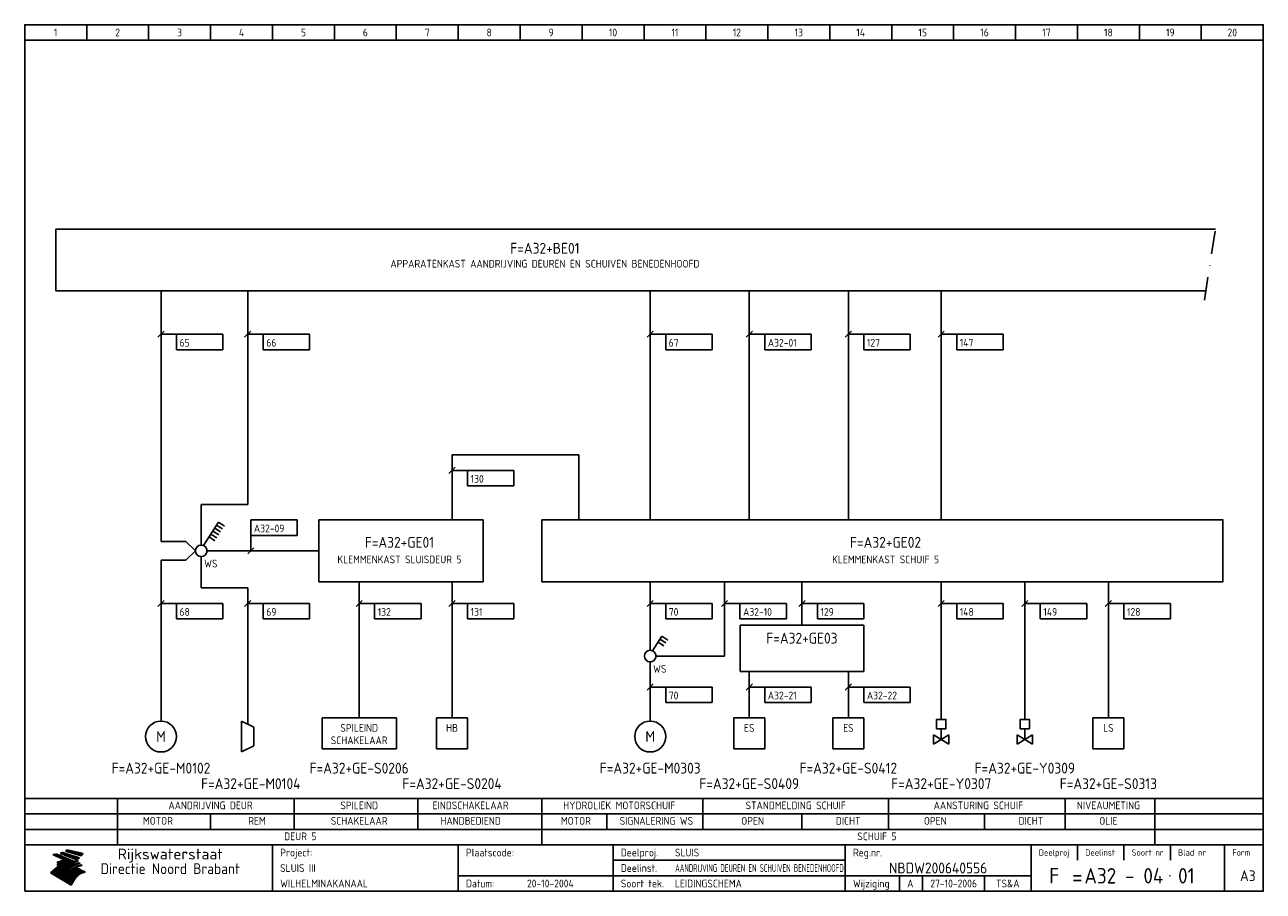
# Model space of a CAD drawing. Extents: x 10 to 410, y 10 to 290.
import ezdxf
from ezdxf.enums import TextEntityAlignment as Align

# ---------------------------------------------------------------- set-up
doc = ezdxf.new("R2010")
doc.units = 0
doc.header["$LTSCALE"] = 15
doc.header["$MEASUREMENT"] = 0
doc.linetypes.add('DASHDOT', pattern=[1, 0.5, -0.25, 0, -0.25])
doc.layers.get('0').update_dxf_attribs({"linetype": 'CONTINUOUS'})
for name, color, linetype in [('0-25', 7, 'CONTINUOUS'), ('0-35', 2, 'CONTINUOUS'), ('0-50', 3, 'CONTINUOUS'), ('B-25', 7, 'CONTINUOUS'), ('B-35', 2, 'CONTINUOUS'), ('S-25', 7, 'CONTINUOUS')]:
    doc.layers.add(name, color=color, linetype=linetype)
doc.styles.add('ISO', font='iso.shx')
doc.styles.get("Standard").update_dxf_attribs({"font": 'iso.shx'})

# ---------------------------------------------------------------- blocks, each defined once
blk = doc.blocks.new('KADERA3')
at = {"layer": '0-25'}
for p, q in [((30, 285), (30, 290)), ((50, 285), (50, 290)), ((70, 285), (70, 290)), ((90, 285), (90, 290)), ((110, 285), (110, 290)), ((130, 285), (130, 290)), ((150, 285), (150, 290)), ((170, 285), (170, 290)), ((190, 285), (190, 290)), ((210, 285), (210, 290)), ((230, 285), (230, 290)), ((250, 285), (250, 290)), ((270, 285), (270, 290)), ((290, 285), (290, 290)), ((310, 285), (310, 290)), ((330, 285), (330, 290)), ((350, 285), (350, 290)), ((370, 285), (370, 290)), ((390, 285), (390, 290)), ((10, 285), (410, 285)), ((410, 35), (10, 35)), ((410, 30), (10, 30)), ((350, 25), (350, 20)), ((365, 25), (365, 20)), ((380, 25), (380, 20)), ((200, 20), (275, 20)), ((150, 15), (335, 15)), ((292.5, 15), (292.5, 10)), ((300, 15), (300, 10)), ((320, 15), (320, 10))]:
    blk.add_line(p, q, dxfattribs=at)
at = {"layer": '0-25', "color": 7}
for p, q in [((19.1, 21.89), (25.12, 19)), ((19.1, 21.89), (25.12, 19)), ((19.17, 21.86), (20.7, 21.86)), ((19.29, 21.8), (20.83, 21.8)), ((19.4, 21.75), (20.96, 21.75)), ((19.52, 21.69), (21.09, 21.69)), ((19.64, 21.63), (21.22, 21.63)), ((19.74, 21.92), (20.56, 21.92)), ((19.75, 21.58), (21.36, 21.58)), ((19.87, 21.52), (21.49, 21.52)), ((19.99, 21.47), (21.62, 21.47)), ((20.11, 21.41), (21.75, 21.41)), ((20.22, 21.35), (21.88, 21.35)), ((20.25, 21.97), (20.43, 21.97)), ((20.34, 21.3), (22.02, 21.3)), ((20.38, 21.99), (26.02, 19.59)), ((20.38, 21.99), (26.02, 19.59)), ((20.46, 21.24), (22.15, 21.24)), ((20.57, 21.18), (22.28, 21.18)), ((20.69, 21.13), (22.41, 21.13)), ((20.81, 21.07), (22.55, 21.07)), ((20.92, 21.02), (22.68, 21.02)), ((21.04, 20.96), (22.81, 20.96)), ((21.16, 20.9), (22.94, 20.9)), ((21.27, 20.85), (23.07, 20.85)), ((21.39, 20.79), (23.21, 20.79)), ((21.47, 22.25), (26.83, 20.19)), ((21.47, 22.25), (26.83, 20.19)), ((21.49, 22.25), (23.07, 22.25)), ((21.51, 20.73), (23.34, 20.73)), ((21.6, 22.2), (23.25, 22.2)), ((21.63, 20.68), (23.47, 20.68)), ((21.65, 22.31), (22.89, 22.31)), ((21.74, 20.62), (23.6, 20.62)), ((21.75, 22.14), (23.42, 22.14)), ((21.8, 22.37), (22.71, 22.37)), ((21.86, 20.57), (23.73, 20.57)), ((21.9, 22.08), (23.6, 22.08)), ((21.94, 22.42), (22.53, 22.42)), ((21.98, 20.51), (23.87, 20.51)), ((22.04, 22.03), (23.78, 22.03)), ((22.06, 22.48), (22.36, 22.48)), ((22.09, 20.45), (24, 20.45)), ((22.18, 22.53), (27.65, 20.8)), ((22.18, 22.53), (27.65, 20.8)), ((22.19, 21.97), (23.96, 21.97)), ((22.21, 20.4), (24.13, 20.4)), ((22.33, 20.34), (24.26, 20.34)), ((22.34, 21.92), (24.13, 21.92)), ((22.37, 20), (23.08, 20)), ((22.44, 20.28), (24.4, 20.28)), ((22.48, 21.86), (24.31, 21.86)), ((22.49, 20.06), (23.04, 20.06)), ((22.56, 20.23), (24.53, 20.23)), ((22.61, 20.12), (22.93, 20.12)), ((22.63, 21.8), (24.49, 21.8)), ((22.68, 20.17), (24.66, 20.17)), ((22.71, 20.17), (22.82, 20.17)), ((23.11, 20.02), (22.77, 20.2)), ((23.11, 20.02), (22.77, 20.2)), ((22.78, 21.75), (24.67, 21.75)), ((22.79, 20.12), (24.79, 20.12)), ((22.91, 20.06), (24.92, 20.06)), ((22.92, 21.69), (24.85, 21.69)), ((23.03, 20), (25.06, 20)), ((23.07, 21.63), (25.02, 21.63)), ((23.14, 22.99), (28.22, 21.46)), ((23.14, 22.99), (28.22, 21.46)), ((23.15, 22.98), (25.33, 22.98)), ((23.22, 21.58), (25.2, 21.58)), ((23.23, 23.04), (25.09, 23.04)), ((23.32, 23.1), (24.84, 23.1)), ((23.34, 22.93), (25.57, 22.93)), ((23.36, 21.52), (25.38, 21.52)), ((23.4, 23.15), (24.6, 23.15)), ((23.49, 23.21), (24.36, 23.21)), ((23.51, 21.47), (25.56, 21.47)), ((23.52, 22.87), (25.81, 22.87)), ((23.57, 23.27), (24.12, 23.27)), ((23.64, 23.32), (23.87, 23.32)), ((23.66, 21.41), (25.74, 21.41)), ((23.7, 23.36), (28.82, 22.17)), ((23.7, 23.36), (28.82, 22.17)), ((23.71, 22.82), (26.06, 22.82)), ((23.8, 21.35), (25.91, 21.35)), ((23.9, 22.76), (26.3, 22.76)), ((23.95, 21.3), (26.09, 21.3)), ((24.09, 22.7), (26.54, 22.7)), ((24.09, 21.24), (26.27, 21.24)), ((24.24, 21.18), (26.45, 21.18)), ((24.27, 22.65), (26.78, 22.65)), ((24.39, 21.13), (26.62, 21.13)), ((24.46, 22.59), (27.03, 22.59)), ((24.53, 21.07), (26.8, 21.07)), ((24.65, 22.53), (27.27, 22.53)), ((24.68, 21.02), (26.98, 21.02)), ((24.83, 20.96), (27.16, 20.96)), ((24.84, 22.48), (27.51, 22.48)), ((24.97, 20.9), (27.34, 20.9)), ((25.02, 22.42), (27.75, 22.42)), ((25.12, 20.85), (27.51, 20.85)), ((25.21, 22.37), (28, 22.37)), ((25.27, 20.79), (27.63, 20.79)), ((25.4, 22.31), (28.24, 22.31)), ((25.41, 20.73), (27.57, 20.73)), ((25.56, 20.68), (27.51, 20.68)), ((25.58, 22.25), (28.48, 22.25)), ((25.71, 20.62), (27.44, 20.62)), ((25.77, 22.2), (28.72, 22.2)), ((25.85, 20.57), (27.37, 20.57)), ((25.96, 22.14), (28.79, 22.14)), ((26, 20.51), (27.29, 20.51)), ((26.15, 22.08), (28.75, 22.08)), ((26.15, 20.45), (27.22, 20.45)), ((26.29, 20.4), (27.14, 20.4)), ((26.33, 22.03), (28.71, 22.03)), ((26.44, 20.34), (27.06, 20.34)), ((26.52, 21.97), (28.66, 21.97)), ((26.59, 20.28), (26.97, 20.28)), ((26.71, 21.92), (28.62, 21.92)), ((26.73, 20.23), (26.89, 20.23)), ((26.9, 21.86), (28.57, 21.86)), ((27.08, 21.8), (28.52, 21.8)), ((27.27, 21.75), (28.48, 21.75)), ((27.46, 21.69), (28.43, 21.69)), ((27.65, 21.63), (28.38, 21.63)), ((27.83, 21.58), (28.33, 21.58)), ((28.02, 21.52), (28.28, 21.52)), ((28.21, 21.47), (28.22, 21.47)), ((20.58, 17.88), (18.3, 16)), ((20.58, 17.88), (18.3, 16)), ((24.94, 11.97), (18.3, 16)), ((24.94, 11.97), (18.3, 16)), ((18.31, 16.01), (20.96, 16.01)), ((18.38, 16.07), (21.46, 16.07)), ((18.45, 16.12), (21.88, 16.12)), ((18.52, 16.18), (22.15, 16.18)), ((18.59, 16.23), (22.38, 16.23)), ((18.65, 16.29), (22.58, 16.29)), ((18.72, 16.35), (22.75, 16.35)), ((18.79, 16.4), (22.91, 16.4)), ((18.86, 16.46), (20.6, 16.46)), ((18.93, 16.52), (20.6, 16.52)), ((18.99, 16.57), (20.6, 16.57)), ((19.06, 16.63), (20.6, 16.63)), ((19.13, 16.68), (20.6, 16.68)), ((19.2, 16.74), (20.6, 16.74)), ((19.27, 16.8), (20.6, 16.8)), ((19.33, 16.85), (21.07, 16.85)), ((19.4, 16.91), (21.55, 16.91)), ((19.47, 16.97), (21.88, 16.97)), ((19.54, 17.02), (22.13, 17.02)), ((19.61, 17.08), (22.34, 17.08)), ((19.67, 17.13), (20.6, 17.13)), ((19.74, 17.19), (20.6, 17.19)), ((19.81, 17.25), (20.6, 17.25)), ((19.88, 17.3), (20.6, 17.3)), ((19.95, 17.36), (20.6, 17.36)), ((20.01, 17.42), (20.6, 17.42)), ((20.08, 17.47), (20.93, 17.47)), ((20.15, 17.53), (21.26, 17.53)), ((20.22, 17.58), (21.51, 17.58)), ((20.29, 17.64), (21.72, 17.64)), ((20.35, 17.7), (21.9, 17.7)), ((20.42, 17.75), (22.07, 17.75)), ((20.49, 17.81), (22.22, 17.81)), ((20.56, 17.87), (22.36, 17.87)), ((20.6, 19.11), (20.58, 19.51)), ((20.6, 19.11), (20.58, 19.51)), ((20.58, 19.5), (22.09, 19.5)), ((20.58, 19.44), (21.95, 19.44)), ((20.59, 19.38), (21.79, 19.38)), ((20.59, 19.33), (21.62, 19.33)), ((20.59, 19.27), (21.42, 19.27)), ((20.6, 19.22), (21.2, 19.22)), ((20.6, 19.16), (20.93, 19.16)), ((20.6, 19.11), (20.69, 19.12)), ((20.6, 19.11), (20.69, 19.12)), ((20.6, 18.79), (20.77, 18.81)), ((20.6, 18.79), (20.77, 18.81)), ((20.6, 18.29), (20.6, 18.79)), ((20.6, 18.29), (20.6, 18.79)), ((20.6, 18.77), (22.46, 18.77)), ((20.6, 18.71), (22.33, 18.71)), ((20.6, 18.65), (22.19, 18.65)), ((20.6, 18.6), (22.04, 18.6)), ((20.6, 18.54), (21.87, 18.54)), ((20.6, 18.48), (21.68, 18.48)), ((20.6, 18.43), (21.46, 18.43)), ((20.6, 18.37), (21.21, 18.37)), ((20.6, 18.32), (20.87, 18.32)), ((20.6, 18.29), (20.88, 18.32)), ((20.6, 18.29), (20.88, 18.32)), ((20.6, 17.88), (20.86, 17.91)), ((20.6, 17.88), (20.86, 17.91)), ((20.6, 17.43), (20.97, 17.48)), ((20.6, 17.43), (20.97, 17.48)), ((20.6, 17.43), (20.6, 17.09)), ((20.6, 17.43), (20.6, 17.09)), ((20.6, 17.09), (21.26, 17.16)), ((20.6, 17.09), (21.26, 17.16)), ((20.6, 16.8), (21.37, 16.89)), ((20.6, 16.8), (21.37, 16.89)), ((20.6, 16.8), (20.6, 16.45)), ((20.6, 16.8), (20.6, 16.45)), ((20.6, 16.45), (21.56, 16.56)), ((20.6, 16.45), (21.56, 16.56)), ((20.6, 15.97), (21.67, 16.09)), ((20.6, 15.97), (21.67, 16.09)), ((20.7, 16.46), (23.06, 16.46)), ((20.9, 19.55), (22.23, 19.55)), ((20.9, 18.82), (22.59, 18.82)), ((20.98, 17.92), (22.5, 17.92)), ((21.02, 17.13), (22.53, 17.13)), ((21.19, 19.61), (22.35, 19.61)), ((21.2, 16.52), (23.2, 16.52)), ((21.32, 18.88), (22.71, 18.88)), ((21.32, 17.98), (22.62, 17.98)), ((21.42, 19.67), (22.47, 19.67)), ((21.47, 17.19), (22.7, 17.19)), ((21.59, 18.03), (22.74, 18.03)), ((21.61, 18.93), (22.82, 18.93)), ((21.62, 19.72), (22.59, 19.72)), ((21.72, 16.57), (23.32, 16.57)), ((21.77, 17.25), (22.85, 17.25)), ((21.8, 19.78), (22.69, 19.78)), ((21.8, 18.09), (22.85, 18.09)), ((21.84, 18.99), (22.92, 18.99)), ((21.96, 19.83), (22.79, 19.83)), ((21.99, 18.15), (22.95, 18.15)), ((22.01, 17.3), (22.99, 17.3)), ((22.03, 19.05), (23.03, 19.05)), ((22.1, 16.63), (23.44, 16.63)), ((22.11, 19.89), (22.89, 19.89)), ((22.16, 18.2), (23.05, 18.2)), ((22.21, 19.1), (23.12, 19.1)), ((22.21, 17.36), (23.12, 17.36)), ((22.24, 19.95), (22.99, 19.95)), ((22.31, 18.26), (23.15, 18.26)), ((22.36, 19.16), (23.22, 19.16)), ((22.38, 16.68), (23.56, 16.68)), ((22.39, 17.42), (23.24, 17.42)), ((22.45, 18.32), (23.24, 18.32)), ((22.51, 19.22), (23.3, 19.22)), ((22.56, 17.47), (23.36, 17.47)), ((22.59, 18.37), (23.33, 18.37)), ((22.6, 16.74), (23.66, 16.74)), ((22.64, 19.27), (23.39, 19.27)), ((22.71, 18.43), (23.42, 18.43)), ((22.71, 17.53), (23.47, 17.53)), ((22.77, 19.33), (23.47, 19.33)), ((22.79, 16.8), (23.77, 16.8)), ((22.83, 18.48), (23.5, 18.48)), ((22.84, 17.58), (23.57, 17.58)), ((22.89, 19.38), (23.55, 19.38)), ((22.94, 18.54), (23.58, 18.54)), ((22.96, 16.85), (23.86, 16.85)), ((22.97, 17.64), (23.67, 17.64)), ((23, 19.44), (23.63, 19.44)), ((23.04, 18.6), (23.66, 18.6)), ((23.1, 19.5), (23.72, 19.5)), ((23.1, 17.7), (23.77, 17.7)), ((23.12, 16.91), (23.96, 16.91)), ((23.14, 18.65), (23.74, 18.65)), ((23.15, 19.95), (25.19, 19.95)), ((23.21, 19.55), (23.8, 19.55)), ((23.21, 17.75), (23.86, 17.75)), ((23.21, 16.01), (28.9, 16.01)), ((23.24, 18.71), (23.82, 18.71)), ((23.26, 19.89), (25.32, 19.89)), ((23.26, 16.97), (24.05, 16.97)), ((23.3, 19.61), (23.88, 19.61)), ((23.32, 17.81), (23.95, 17.81)), ((23.33, 18.77), (23.91, 18.77)), ((23.37, 16.07), (29.08, 16.07)), ((23.38, 19.83), (25.45, 19.83)), ((23.39, 19.67), (23.81, 19.67)), ((23.39, 17.02), (24.14, 17.02)), ((23.42, 18.82), (23.99, 18.82)), ((23.42, 17.87), (24.03, 17.87)), ((23.45, 19.7), (23.58, 19.79)), ((23.45, 19.7), (23.58, 19.79)), ((23.48, 19.72), (23.7, 19.72)), ((23.5, 19.78), (25.58, 19.78)), ((23.51, 18.88), (24.07, 18.88)), ((23.51, 16.12), (29.27, 16.12)), ((23.52, 17.92), (24.11, 17.92)), ((23.52, 17.08), (24.22, 17.08)), ((23.54, 18.9), (24.3, 19.42)), ((23.54, 18.9), (24.3, 19.42)), ((23.56, 19.78), (23.59, 19.78)), ((23.56, 19.39), (23.9, 19.62)), ((23.56, 19.39), (23.9, 19.62)), ((23.58, 19.79), (23.9, 19.62)), ((23.58, 19.79), (23.9, 19.62)), ((23.59, 18.93), (24.15, 18.93)), ((23.61, 19.72), (25.72, 19.72)), ((23.62, 17.98), (24.2, 17.98)), ((23.63, 17.13), (24.3, 17.13)), ((23.65, 18.59), (24.62, 19.25)), ((23.65, 18.59), (24.62, 19.25)), ((29.41, 16.17), (23.65, 16.17)), ((23.67, 18.99), (24.23, 18.99)), ((23.71, 18.03), (24.28, 18.03)), ((23.73, 19.67), (25.85, 19.67)), ((23.75, 19.05), (24.32, 19.05)), ((23.75, 17.19), (24.38, 17.19)), ((23.77, 16.23), (29.47, 16.23)), ((23.79, 18.09), (24.36, 18.09)), ((23.83, 19.1), (24.4, 19.1)), ((23.85, 19.61), (25.98, 19.61)), ((23.85, 17.25), (24.46, 17.25)), ((23.88, 18.15), (24.44, 18.15)), ((23.89, 16.29), (29.36, 16.29)), ((23.92, 19.16), (24.48, 19.16)), ((23.94, 18.19), (25.23, 19.07)), ((23.94, 18.19), (25.23, 19.07)), ((23.95, 17.3), (24.55, 17.3)), ((23.96, 19.55), (25.96, 19.55)), ((23.96, 18.2), (24.53, 18.2)), ((24, 19.22), (24.56, 19.22)), ((24, 16.35), (29.24, 16.35)), ((24.04, 18.26), (24.61, 18.26)), ((24.05, 17.36), (24.63, 17.36)), ((24.06, 17.88), (25.34, 18.76)), ((24.06, 17.88), (25.34, 18.76)), ((24.08, 19.5), (25.88, 19.5)), ((24.08, 19.27), (24.58, 19.27)), ((24.11, 16.4), (29.13, 16.4)), ((24.13, 18.32), (24.69, 18.32)), ((24.14, 17.42), (24.71, 17.42)), ((24.16, 19.33), (24.47, 19.33)), ((24.2, 19.44), (25.79, 19.44)), ((24.21, 18.37), (24.77, 18.37)), ((24.21, 16.46), (29.02, 16.46)), ((24.23, 17.47), (24.79, 17.47)), ((24.24, 17.48), (25.52, 18.36)), ((24.24, 17.48), (25.52, 18.36)), ((24.25, 19.38), (24.36, 19.38)), ((24.29, 18.43), (24.85, 18.43)), ((24.3, 19.42), (24.62, 19.25)), ((24.3, 19.42), (24.62, 19.25)), ((24.31, 19.38), (25.71, 19.38)), ((24.31, 17.53), (24.87, 17.53)), ((24.31, 16.52), (28.91, 16.52)), ((24.35, 17.17), (25.64, 18.05)), ((24.35, 17.17), (25.64, 18.05)), ((24.37, 18.48), (24.94, 18.48)), ((24.39, 17.58), (24.96, 17.58)), ((24.4, 16.57), (28.79, 16.57)), ((24.43, 19.33), (25.62, 19.33)), ((24.45, 18.54), (25.02, 18.54)), ((24.47, 17.64), (25.04, 17.64)), ((24.49, 16.63), (28.68, 16.63)), ((24.54, 18.6), (25.1, 18.6)), ((24.55, 19.27), (25.54, 19.27)), ((24.56, 17.7), (25.12, 17.7)), ((24.57, 16.68), (28.57, 16.68)), ((24.62, 18.65), (25.18, 18.65)), ((24.63, 16.72), (25.91, 17.6)), ((24.63, 16.72), (25.91, 17.6)), ((24.64, 17.75), (25.2, 17.75)), ((24.66, 16.74), (28.45, 16.74)), ((24.67, 19.22), (25.45, 19.22)), ((24.7, 18.71), (25.27, 18.71)), ((24.72, 17.81), (25.29, 17.81)), ((24.74, 16.8), (28.34, 16.8)), ((24.78, 19.16), (25.37, 19.16)), ((24.78, 18.77), (25.34, 18.77)), ((24.8, 17.87), (25.37, 17.87)), ((24.82, 16.85), (28.23, 16.85)), ((24.87, 18.82), (25.4, 18.82)), ((24.89, 17.92), (25.45, 17.92)), ((24.9, 19.1), (25.28, 19.1)), ((24.9, 16.91), (28.11, 16.91)), ((24.95, 18.88), (25.45, 18.88)), ((24.97, 17.98), (25.53, 17.98)), ((24.99, 16.97), (28, 16.97)), ((25.02, 19.05), (25.2, 19.05)), ((25.03, 18.93), (25.51, 18.93)), ((25.05, 18.03), (25.61, 18.03)), ((25.07, 17.02), (27.89, 17.02)), ((25.11, 18.99), (25.57, 18.99)), ((26.02, 19.59), (25.12, 19)), ((26.02, 19.59), (25.12, 19)), ((25.13, 18.09), (25.68, 18.09)), ((25.15, 17.08), (27.77, 17.08)), ((25.19, 19.05), (25.63, 19.05)), ((25.21, 18.15), (25.75, 18.15)), ((25.23, 17.13), (27.66, 17.13)), ((25.26, 19.1), (25.7, 19.1)), ((25.3, 18.2), (25.82, 18.2)), ((25.31, 17.19), (27.55, 17.19)), ((25.33, 19.16), (25.77, 19.16)), ((25.38, 18.26), (25.89, 18.26)), ((25.39, 19.22), (25.85, 19.22)), ((25.4, 17.25), (27.43, 17.25)), ((25.46, 18.32), (25.97, 18.32)), ((25.47, 19.27), (25.93, 19.27)), ((25.48, 17.3), (27.32, 17.3)), ((25.54, 19.33), (26.03, 19.33)), ((25.54, 18.37), (26.06, 18.37)), ((25.56, 17.36), (27.21, 17.36)), ((25.62, 18.43), (26.14, 18.43)), ((25.63, 19.38), (26.13, 19.38)), ((25.64, 17.42), (27.1, 17.42)), ((25.7, 18.48), (26.24, 18.48)), ((25.72, 19.44), (26.24, 19.44)), ((25.73, 17.47), (26.98, 17.47)), ((25.79, 18.54), (26.34, 18.54)), ((25.81, 17.53), (26.87, 17.53)), ((25.82, 19.5), (26.36, 19.5)), ((25.89, 18.6), (26.46, 18.6)), ((25.89, 17.58), (26.76, 17.58)), ((25.93, 19.55), (26.53, 19.55)), ((25.96, 17.64), (26.64, 17.64)), ((25.99, 18.65), (26.58, 18.65)), ((26.04, 17.7), (26.59, 17.7)), ((26.06, 19.61), (26.85, 19.61)), ((26.1, 18.71), (26.72, 18.71)), ((26.12, 17.75), (26.67, 17.75)), ((26.2, 17.81), (26.76, 17.81)), ((26.21, 19.67), (27.23, 19.67)), ((26.23, 18.77), (26.89, 18.77)), ((26.29, 17.87), (26.86, 17.87)), ((26.37, 18.82), (27.09, 18.82)), ((26.39, 17.92), (26.97, 17.92)), ((26.44, 19.72), (27.18, 19.72)), ((26.49, 17.98), (27.09, 17.98)), ((26.53, 18.88), (27.34, 18.88)), ((26.56, 17.68), (29.54, 16.2)), ((26.56, 17.68), (29.54, 16.2)), ((26.6, 18.03), (27.22, 18.03)), ((26.72, 18.09), (27.38, 18.09)), ((26.73, 18.93), (27.66, 18.93)), ((26.85, 18.15), (27.56, 18.15)), ((26.99, 18.99), (27.9, 18.99)), ((27, 18.2), (27.8, 18.2)), ((27.13, 19.78), (27.25, 19.64)), ((27.13, 19.78), (27.25, 19.64)), ((27.18, 18.26), (28.13, 18.26)), ((27.26, 19.05), (27.84, 19.05)), ((27.39, 18.32), (28.47, 18.32)), ((27.7, 18.37), (28.49, 18.37)), ((27.78, 19.1), (27.93, 18.96)), ((27.78, 19.1), (27.93, 18.96)), ((28, 18.43), (28.44, 18.43)), ((28.29, 15.83), (29.54, 16.2)), ((28.29, 15.83), (29.54, 16.2)), ((28.39, 18.48), (28.54, 18.32)), ((28.39, 18.48), (28.54, 18.32)), ((29.54, 16.2), (29.45, 16.17)), ((29.54, 16.2), (29.45, 16.17)), ((29.46, 16.18), (29.47, 16.18)), ((18.38, 15.95), (20.6, 15.95)), ((18.47, 15.9), (20.6, 15.9)), ((18.57, 15.84), (20.6, 15.84)), ((18.66, 15.78), (20.6, 15.78)), ((18.75, 15.73), (20.6, 15.73)), ((18.85, 15.67), (20.6, 15.67)), ((18.94, 15.62), (20.6, 15.62)), ((19.03, 15.56), (27.83, 15.56)), ((19.12, 15.5), (27.75, 15.5)), ((19.22, 15.45), (27.66, 15.45)), ((19.31, 15.39), (27.58, 15.39)), ((19.4, 15.33), (27.5, 15.33)), ((19.49, 15.28), (27.43, 15.28)), ((19.59, 15.22), (27.36, 15.22)), ((19.68, 15.17), (27.29, 15.17)), ((19.77, 15.11), (27.22, 15.11)), ((19.86, 15.05), (27.15, 15.05)), ((19.96, 15), (27.09, 15)), ((20.05, 14.94), (27.02, 14.94)), ((20.14, 14.88), (26.96, 14.88)), ((20.24, 14.83), (26.9, 14.83)), ((20.33, 14.77), (26.84, 14.77)), ((20.42, 14.72), (26.79, 14.72)), ((20.51, 14.66), (26.73, 14.66)), ((20.6, 15.97), (20.6, 15.58)), ((20.6, 15.97), (20.6, 15.58)), ((20.6, 15.58), (21.95, 15.73)), ((20.6, 15.58), (21.95, 15.73)), ((20.61, 14.6), (26.68, 14.6)), ((20.7, 14.55), (26.62, 14.55)), ((20.79, 14.49), (26.57, 14.49)), ((20.88, 14.43), (26.52, 14.43)), ((20.94, 15.62), (27.92, 15.62)), ((20.98, 14.38), (26.47, 14.38)), ((21.07, 14.32), (26.42, 14.32)), ((21.16, 14.27), (26.38, 14.27)), ((21.25, 14.21), (26.33, 14.21)), ((21.35, 14.15), (26.29, 14.15)), ((21.44, 14.1), (26.24, 14.1)), ((21.45, 15.67), (28.01, 15.67)), ((21.53, 14.04), (26.2, 14.04)), ((21.63, 13.98), (26.16, 13.98)), ((21.72, 13.93), (26.12, 13.93)), ((21.81, 13.87), (26.08, 13.87)), ((21.9, 13.82), (26.04, 13.82)), ((21.96, 15.73), (28.11, 15.73)), ((22, 13.76), (26, 13.76)), ((22.09, 13.7), (25.96, 13.7)), ((22.18, 13.65), (25.93, 13.65)), ((22.27, 13.59), (25.89, 13.59)), ((22.34, 15.78), (28.21, 15.78)), ((22.37, 13.53), (25.86, 13.53)), ((22.46, 13.48), (25.82, 13.48)), ((22.55, 13.42), (25.79, 13.42)), ((22.62, 15.84), (28.33, 15.84)), ((22.65, 13.37), (25.76, 13.37)), ((22.74, 13.31), (25.73, 13.31)), ((22.83, 13.25), (25.69, 13.25)), ((22.84, 15.9), (28.52, 15.9)), ((22.92, 13.2), (25.66, 13.2)), ((23.02, 13.14), (25.63, 13.14)), ((23.04, 15.95), (28.71, 15.95)), ((23.11, 13.08), (25.59, 13.08)), ((23.2, 13.03), (25.56, 13.03)), ((23.29, 12.97), (25.53, 12.97)), ((23.39, 12.92), (25.5, 12.92)), ((23.48, 12.86), (25.46, 12.86)), ((23.57, 12.8), (25.43, 12.8)), ((23.66, 12.75), (25.4, 12.75)), ((23.76, 12.69), (25.36, 12.69)), ((23.85, 12.63), (25.33, 12.63)), ((23.94, 12.58), (25.3, 12.58)), ((24.04, 12.52), (25.26, 12.52)), ((24.13, 12.47), (25.23, 12.47)), ((24.22, 12.41), (25.2, 12.41)), ((24.31, 12.35), (25.17, 12.35)), ((24.41, 12.3), (25.13, 12.3)), ((24.5, 12.24), (25.1, 12.24)), ((24.59, 12.18), (25.07, 12.18)), ((24.68, 12.13), (25.03, 12.13)), ((24.78, 12.07), (25, 12.07)), ((24.87, 12.02), (24.97, 12.02)), ((24.94, 11.97), (25.81, 13.45)), ((24.94, 11.97), (25.81, 13.45))]:
    blk.add_line(p, q, dxfattribs=at)
for centre, radius, start, end in [((19.15, 29.7), 7.8, 269.6055, 279.0886), ((19.15, 29.7), 7.8, 269.6055, 279.0886), ((19.93, 25.38), 5.91, 276.3402, 298.7463), ((19.93, 25.38), 5.91, 276.3402, 298.7463), ((19.84, 25.09), 6.03, 278.129, 302.868), ((19.84, 25.09), 6.03, 278.129, 302.868), ((19.84, 27.26), 5.27, 288.0217, 296.3084), ((19.84, 27.26), 5.27, 288.0217, 296.3084), ((20.49, 27.56), 5.28, 300.0654, 307.393), ((20.49, 27.56), 5.28, 300.0654, 307.393), ((24.11, 24.7), 5.26, 301.1147, 312.2814), ((24.11, 24.7), 5.26, 301.1147, 312.2814), ((21.95, 27.32), 8.59, 316.9248, 323.1399), ((21.95, 27.32), 8.59, 316.9248, 323.1399), ((20.21, 23.78), 5.91, 273.6149, 304.3803), ((20.21, 23.78), 5.91, 273.6149, 304.3803), ((20.35, 24.56), 5.76, 274.164, 302.5474), ((20.35, 24.56), 5.76, 274.164, 302.5474), ((20.05, 24.28), 6.02, 277.9472, 305.7139), ((20.05, 24.28), 6.02, 277.9472, 305.7139), ((20.04, 23.49), 6.09, 278.8115, 306.4242), ((20.04, 23.49), 6.09, 278.8115, 306.4242), ((20.53, 23.07), 5.96, 277.0519, 304.973), ((20.53, 23.07), 5.96, 277.0519, 304.973), ((20.72, 22.76), 5.91, 276.3402, 304.3803), ((20.72, 22.76), 5.91, 276.3402, 304.3803), ((21.06, 22.34), 5.81, 274.9043, 303.1745), ((21.06, 22.34), 5.81, 274.9043, 303.1745), ((20.82, 22.06), 6.04, 278.1111, 305.8489), ((20.82, 22.06), 6.04, 278.1111, 305.8489), ((21.3, 21.6), 5.91, 276.3402, 304.3803), ((21.3, 21.6), 5.91, 276.3402, 304.3803), ((27.05, 17.17), 2.63, 107.4286, 133.7799), ((27.05, 17.17), 2.63, 107.4286, 133.7799), ((27.45, 16.91), 2.81, 110.4143, 138.7411), ((27.45, 16.91), 2.81, 110.4143, 138.7411), ((27.57, 15.64), 3.4, 98.1566, 126.9045), ((27.57, 15.64), 3.4, 98.1566, 126.9045), ((27.91, 15.54), 3.39, 100.5835, 132.088), ((27.91, 15.54), 3.39, 100.5835, 132.088), ((28.21, 14.74), 3.67, 95.7581, 128.7216), ((28.21, 14.74), 3.67, 95.7581, 128.7216), ((27.01, 16.84), 2.93, 87.7348, 104.8316), ((27.01, 16.84), 2.93, 87.7348, 104.8316), ((27.37, 15.71), 3.93, 91.7838, 103.2817), ((27.37, 15.71), 3.93, 91.7838, 103.2817), ((28.4, 15.05), 3.21, 96.3886, 125.0052), ((28.4, 15.05), 3.21, 96.3886, 125.0052), ((27.82, 16.31), 2.8, 90.634, 105.1984), ((27.82, 16.31), 2.8, 90.634, 105.1984), ((28.19, 15.04), 3.93, 93.8342, 103.2817), ((28.19, 15.04), 3.93, 93.8342, 103.2817), ((28.58, 15.69), 2.8, 93.8141, 105.1984), ((28.58, 15.69), 2.8, 93.8141, 105.1984), ((28.95, 14.41), 3.93, 96.0135, 103.2817), ((28.95, 14.41), 3.93, 96.0135, 103.2817), ((31.24, 10.26), 6.3, 117.9568, 149.6251), ((31.24, 10.26), 6.3, 117.9568, 149.6251)]:
    blk.add_arc(centre, radius, start, end, dxfattribs=at)
at = {"layer": '0-35'}
for p, q in [((90, 25), (90, 10)), ((150, 25), (150, 10)), ((200, 25), (200, 10)), ((275, 25), (275, 10)), ((335, 25), (335, 10)), ((397.5, 25), (397.5, 10))]:
    blk.add_line(p, q, dxfattribs=at)
at = {"layer": '0-50'}
for p, q in [((10, 25), (410, 25)), ((348.75, 15), (351.25, 15)), ((348.75, 13.5), (351.25, 13.5))]:
    blk.add_line(p, q, dxfattribs=at)
blk.add_lwpolyline([(10, 10), (410, 10), (410, 290), (10, 290)], close=True, dxfattribs=at)
at = {"layer": '0-50', "const_width": 0.25}
blk.add_lwpolyline([(379.75, 15, 1), (380, 15, 1)], format="xyb", close=True, dxfattribs=at)
at = {"layer": '0-25', "style": 'ISO'}
for s, height, p in [('Project:', 2.5, (92.5, 22.5)), ('Plaatscode:', 2.5, (152.5, 22.5)), ('Deelproj.', 2.5, (202.5, 22.5)), ('Reg.nr.', 2.5, (277.5, 22.5)), ('Deelproj', 2, (337.5, 22.5)), ('Deelinst', 2, (352.5, 22.5)), ('Soort nr', 2, (367.5, 22.5)), ('Blad nr', 2, (382.5, 22.5)), ('Form', 2, (400, 22.5)), ('Deelinst.', 2.5, (202.5, 17.5)), ('Datum:', 2.5, (152.5, 12.5)), ('Soort tek.', 2.5, (202.5, 12.5)), ('Wijziging', 2.5, (277.5, 12.5))]:
    blk.add_text(s, height=height, dxfattribs=at).set_placement(p, align=Align.MIDDLE_LEFT)
for tag, p in [('STR1', (20, 287.5)), ('STR2', (40, 287.5)), ('STR3', (60, 287.5)), ('STR4', (80, 287.5)), ('STR5', (100, 287.5)), ('STR6', (120, 287.5)), ('STR7', (140, 287.5)), ('STR8', (160, 287.5)), ('STR9', (180, 287.5)), ('STR10', (200, 287.5)), ('STR11', (220, 287.5)), ('STR12', (240, 287.5)), ('STR13', (260, 287.5)), ('STR14', (280, 287.5)), ('STR15', (300, 287.5)), ('STR16', (320, 287.5)), ('STR17', (340, 287.5)), ('STR18', (360, 287.5)), ('STR19', (380, 287.5)), ('STR20', (400, 287.5)), ('W', (180, 12.5)), ('Z', (310, 12.5)), ('Y', (327.5, 12.5))]:
    blk.add_attdef(tag, text='', height=2.5, dxfattribs=at).set_placement(p, align=Align.MIDDLE)
for tag, p in [('N', (220, 22.5)), ('B', (92.5, 17.5)), ('P', (220, 17.5)), ('C', (92.5, 12.5)), ('U', (220, 12.5)), ('REV', (295, 12.5))]:
    blk.add_attdef(tag, text='', height=2.5, dxfattribs=at).set_placement(p, align=Align.MIDDLE_LEFT)
at = {"layer": '0-35', "style": 'ISO', "width": 1.182609}
blk.add_text('Rijkswaterstaat', height=3.5, dxfattribs=at).set_placement((40, 20.28), (74, 20.28), align=Align.FIT)
at = {"layer": '0-35', "color": 2, "style": 'ISO', "width": 1.016949}
blk.add_text('Directie Noord Brabant', height=3.5, dxfattribs=at).set_placement((34.5, 15.53), (79.5, 15.53), align=Align.FIT)
at = {"layer": '0-35', "style": 'ISO'}
for tag, p in [('X', (178.5, 17.5)), ('FORM', (402.5, 15))]:
    blk.add_attdef(tag, text='', height=3.5, dxfattribs=at).set_placement(p, align=Align.MIDDLE_LEFT)
blk.add_attdef('RNR', text='', height=3.5, dxfattribs=at).set_placement((305, 17.5), align=Align.MIDDLE)
at = {"layer": '0-50', "style": 'ISO'}
for tag, p in [('M', (342.5, 15)), ('O', (365, 15))]:
    blk.add_attdef(tag, text='', height=5, dxfattribs=at).set_placement(p, align=Align.MIDDLE)
blk.add_attdef('Q', text='', height=5, dxfattribs=at).set_placement((382.5, 15), align=Align.MIDDLE_LEFT)
blk = doc.blocks.new('0301B5')
at = {"layer": 'S-25'}
for p, q in [((15, 0), (0, 0)), ((0, 0), (0, -5)), ((15, -5), (15, 0)), ((0, -5), (15, -5))]:
    blk.add_line(p, q, dxfattribs=at)
at = {"layer": 'B-25', "style": 'ISO'}
blk.add_attdef('KA', (1, -4), '', height=2.5, dxfattribs=at)

msp = doc.modelspace()

# ---------------------------------------------------------------- linework, layer by layer
at = {"ltscale": 0.5}
for p, q in [((148, 151), (189, 151)), ((148, 130), (148, 151)), ((189, 151), (189, 130)), ((67, 135), (82, 135)), ((67, 121.88), (67, 135)), ((83, 125), (83, 120)), ((62, 123), (54, 123)), ((65.12, 120), (62, 123)), ((65.12, 120), (62, 117)), ((68.88, 120), (105, 120)), ((62, 117), (54, 117)), ((67, 118.12), (67, 108)), ((67, 108), (82, 108))]:
    msp.add_line(p, q, dxfattribs=at)
at = {"layer": '0-25', "ltscale": 0.5}
for p, q in [((213.88, 86), (236, 86)), ((410, 40), (10, 40))]:
    msp.add_line(p, q, dxfattribs=at)
at = {"layer": '0-25'}
for p, q in [((40, 40), (40, 25)), ((97, 40), (97, 30)), ((137, 40), (137, 30)), ((177, 40), (177, 25)), ((229, 40), (229, 30)), ((289, 40), (289, 30)), ((346, 40), (346, 30)), ((375, 40), (375, 25)), ((70, 35), (70, 30)), ((198, 35), (198, 30)), ((261, 35), (261, 30)), ((320, 35), (320, 30))]:
    msp.add_line(p, q, dxfattribs=at)
at = {"layer": 'S-25'}
for p, q in [((20.01, 224), (20.01, 204)), ((394.54, 224), (20.01, 224)), ((20.01, 204), (391.46, 204)), ((54, 123), (54, 204)), ((82, 135), (82, 204)), ((212, 130), (212, 204)), ((244, 130), (244, 204)), ((276, 130), (276, 204)), ((306, 130), (306, 204)), ((53, 189), (55, 191)), ((54, 190), (59, 190)), ((81, 189), (83, 191)), ((82, 190), (87, 190)), ((211, 189), (213, 191)), ((212, 190), (217, 190)), ((243, 189), (245, 191)), ((244, 190), (249, 190)), ((275, 189), (277, 191)), ((276, 190), (281, 190)), ((305, 189), (307, 191)), ((306, 190), (311, 190)), ((147, 145), (149, 147)), ((148, 146), (153, 146)), ((105.01, 130), (105.01, 110)), ((158.01, 130), (105.01, 130)), ((158.01, 130), (158.01, 110)), ((177.01, 130), (177.01, 110)), ((397.01, 130), (177.01, 130)), ((397, 110), (397, 130)), ((82, 119), (84, 121)), ((54, 65), (54, 117)), ((82, 70), (82, 108)), ((105.01, 110), (158.01, 110)), ((118, 66), (118, 110)), ((148, 66), (148, 110)), ((177.01, 110), (397.01, 110)), ((212, 87.88), (212, 110)), ((236, 86), (236, 110)), ((261, 96), (261, 110)), ((306, 65.5), (306, 110)), ((333, 65.5), (333, 110)), ((360, 66), (360, 110)), ((53, 102), (55, 104)), ((81, 102), (83, 104)), ((117, 102), (119, 104)), ((147, 102), (149, 104)), ((211, 102), (213, 104)), ((235, 102), (237, 104)), ((260, 102), (262, 104)), ((305, 102), (307, 104)), ((332, 102), (334, 104)), ((359, 102), (361, 104)), ((54, 103), (59, 103)), ((82, 103), (87, 103)), ((118, 103), (123, 103)), ((148, 103), (153, 103)), ((212, 103), (217, 103)), ((236, 103), (241, 103)), ((261, 103), (266, 103)), ((306, 103), (311, 103)), ((333, 103), (338, 103)), ((360, 103), (365, 103)), ((241.01, 96), (241.01, 81)), ((281.01, 96), (241.01, 96)), ((281.01, 96), (281.01, 81)), ((212, 65), (212, 84.12)), ((241.01, 81), (281.01, 81)), ((244, 66), (244, 81)), ((276, 66), (276, 81)), ((211, 75), (213, 77)), ((212, 76), (217, 76)), ((243, 75), (245, 77)), ((244, 76), (249, 76)), ((275, 75), (277, 77)), ((276, 76), (281, 76)), ((82, 70), (82, 64)), ((106.01, 66), (106.01, 56)), ((130.01, 66), (106.01, 66)), ((130.01, 66), (130.01, 56)), ((153.01, 66), (143.01, 66)), ((143.01, 56), (143.01, 66)), ((153.01, 56), (153.01, 66)), ((249.01, 66), (239.01, 66)), ((239.01, 56), (239.01, 66)), ((249.01, 56), (249.01, 66)), ((281.01, 66), (271.01, 66)), ((271.01, 56), (271.01, 66)), ((281.01, 56), (281.01, 66)), ((355.01, 56), (355.01, 66)), ((365.01, 66), (355.01, 66)), ((365.01, 56), (365.01, 66)), ((306, 58.99), (306, 62.5)), ((333, 58.99), (333, 62.5)), ((106.01, 56), (130.01, 56)), ((143.01, 56), (153.01, 56)), ((239.01, 56), (249.01, 56)), ((271.01, 56), (281.01, 56)), ((355.01, 56), (365.01, 56))]:
    msp.add_line(p, q, dxfattribs=at)
at = {"layer": 'S-25', "linetype": 'DASHDOT'}
msp.add_line((391, 201), (395, 227), dxfattribs=at)
at = {"layer": 'S-25', "color": 0, "linetype": 'Continuous'}
for p, q in [((72.57, 129.22), (67.77, 121.71)), ((71.96, 128.27), (73.86, 127.06)), ((72.57, 129.22), (74.46, 128.01)), ((69.54, 124.48), (71.44, 123.27)), ((70.14, 125.43), (72.04, 124.22)), ((70.75, 126.38), (72.65, 125.17)), ((71.35, 127.32), (73.25, 126.11)), ((215.75, 92.38), (212.77, 87.71)), ((215.75, 92.38), (217.65, 91.17)), ((214.54, 90.48), (216.44, 89.27)), ((215.14, 91.43), (217.04, 90.22)), ((80, 55), (80, 65)), ((84, 63), (80, 65)), ((84, 57), (84, 63)), ((84, 57), (80, 55))]:
    msp.add_line(p, q, dxfattribs=at)
at = {"layer": 'S-25', "color": 0}
for p, q in [((303.5, 57.49), (303.5, 60.49)), ((306, 58.99), (303.5, 60.49)), ((306, 58.99), (308.5, 60.49)), ((308.5, 57.49), (308.5, 60.49)), ((333, 58.99), (330.5, 60.49)), ((330.5, 57.49), (330.5, 60.49)), ((333, 58.99), (335.5, 60.49)), ((335.5, 57.49), (335.5, 60.49)), ((306, 58.99), (303.5, 57.49)), ((306, 58.99), (308.5, 57.49)), ((333, 58.99), (330.5, 57.49)), ((333, 58.99), (335.5, 57.49))]:
    msp.add_line(p, q, dxfattribs=at)
at = {"layer": 'S-25'}
for points in [[(304.5, 62.5), (307.5, 62.5), (307.5, 65.5), (304.5, 65.5)], [(331.5, 62.5), (334.5, 62.5), (334.5, 65.5), (331.5, 65.5)]]:
    msp.add_lwpolyline(points, close=True, dxfattribs=at)
at = {"layer": 'S-25', "color": 0, "linetype": 'Continuous'}
for centre in [(67, 120), (212, 86)]:
    msp.add_circle(centre, 1.88, dxfattribs=at)
at = {"layer": 'S-25'}
for centre in [(54, 60), (212, 60)]:
    msp.add_circle(centre, 5, dxfattribs=at)

# ---------------------------------------------------------------- block references
ref = msp.add_blockref('KADERA3', (0, 0), dxfattribs=at)
ref.add_attrib('B', 'SLUIS III', dxfattribs={"layer": '0-25', "height": 2.5, "style": 'ISO'}).set_placement((92.5, 17.5), align=Align.MIDDLE_LEFT)
ref.add_attrib('C', 'WILHELMINAKANAAL', dxfattribs={"layer": '0-25', "height": 2.5, "style": 'ISO'}).set_placement((92.5, 12.5), align=Align.MIDDLE_LEFT)
ref.add_attrib('N', 'SLUIS', dxfattribs={"layer": '0-25', "height": 2.5, "style": 'ISO'}).set_placement((220, 22.5), align=Align.MIDDLE_LEFT)
ref.add_attrib('U', 'LEIDINGSCHEMA', dxfattribs={"layer": '0-25', "height": 2.5, "style": 'ISO'}).set_placement((220, 12.5), align=Align.MIDDLE_LEFT)
ref.add_attrib('M', 'F', dxfattribs={"layer": '0-50', "height": 5, "style": 'ISO'}).set_placement((342.5, 15), align=Align.MIDDLE)
ref.add_attrib('O', 'A32 - 04', dxfattribs={"layer": '0-50', "height": 5, "style": 'ISO'}).set_placement((365, 15), align=Align.MIDDLE)
ref.add_attrib('Q', '01', dxfattribs={"layer": '0-50', "height": 5, "style": 'ISO'}).set_placement((382.5, 15), align=Align.MIDDLE_LEFT)
ref.add_attrib('RNR', 'NBDW200640556', dxfattribs={"layer": '0-35', "height": 3.5, "style": 'ISO'}).set_placement((305, 17.5), align=Align.MIDDLE)
ref.add_attrib('W', '20-10-2004', dxfattribs={"layer": '0-25', "height": 2.5, "style": 'ISO'}).set_placement((179.75, 12.5), align=Align.MIDDLE)
ref.add_attrib('FORM', 'A3', dxfattribs={"layer": '0-35', "height": 3.5, "style": 'ISO'}).set_placement((402.5, 15), align=Align.MIDDLE_LEFT)
ref.add_attrib('REV', 'A', dxfattribs={"layer": '0-25', "height": 2.5, "style": 'ISO'}).set_placement((295, 12.5), align=Align.MIDDLE_LEFT)
ref.add_attrib('Z', '27-10-2006', dxfattribs={"layer": '0-25', "height": 2.5, "style": 'ISO'}).set_placement((310, 12.5), align=Align.MIDDLE)
ref.add_attrib('Y', 'TS&A', dxfattribs={"layer": '0-25', "height": 2.5, "style": 'ISO'}).set_placement((327.5, 12.5), align=Align.MIDDLE)
ref.add_attrib('STR1', '1', dxfattribs={"layer": '0-25', "height": 2.5, "style": 'ISO'}).set_placement((20, 287.5), align=Align.MIDDLE)
ref.add_attrib('STR2', '2', dxfattribs={"layer": '0-25', "height": 2.5, "style": 'ISO'}).set_placement((40, 287.5), align=Align.MIDDLE)
ref.add_attrib('STR3', '3', dxfattribs={"layer": '0-25', "height": 2.5, "style": 'ISO'}).set_placement((60, 287.5), align=Align.MIDDLE)
ref.add_attrib('STR4', '4', dxfattribs={"layer": '0-25', "height": 2.5, "style": 'ISO'}).set_placement((80, 287.5), align=Align.MIDDLE)
ref.add_attrib('STR5', '5', dxfattribs={"layer": '0-25', "height": 2.5, "style": 'ISO'}).set_placement((100, 287.5), align=Align.MIDDLE)
ref.add_attrib('STR6', '6', dxfattribs={"layer": '0-25', "height": 2.5, "style": 'ISO'}).set_placement((120, 287.5), align=Align.MIDDLE)
ref.add_attrib('STR7', '7', dxfattribs={"layer": '0-25', "height": 2.5, "style": 'ISO'}).set_placement((140, 287.5), align=Align.MIDDLE)
ref.add_attrib('STR8', '8', dxfattribs={"layer": '0-25', "height": 2.5, "style": 'ISO'}).set_placement((160, 287.5), align=Align.MIDDLE)
ref.add_attrib('STR9', '9', dxfattribs={"layer": '0-25', "height": 2.5, "style": 'ISO'}).set_placement((180, 287.5), align=Align.MIDDLE)
ref.add_attrib('STR10', '10', dxfattribs={"layer": '0-25', "height": 2.5, "style": 'ISO'}).set_placement((200, 287.5), align=Align.MIDDLE)
ref.add_attrib('STR11', '11', dxfattribs={"layer": '0-25', "height": 2.5, "style": 'ISO'}).set_placement((220, 287.5), align=Align.MIDDLE)
ref.add_attrib('STR12', '12', dxfattribs={"layer": '0-25', "height": 2.5, "style": 'ISO'}).set_placement((240, 287.5), align=Align.MIDDLE)
ref.add_attrib('STR13', '13', dxfattribs={"layer": '0-25', "height": 2.5, "style": 'ISO'}).set_placement((260, 287.5), align=Align.MIDDLE)
ref.add_attrib('STR14', '14', dxfattribs={"layer": '0-25', "height": 2.5, "style": 'ISO'}).set_placement((280, 287.5), align=Align.MIDDLE)
ref.add_attrib('STR15', '15', dxfattribs={"layer": '0-25', "height": 2.5, "style": 'ISO'}).set_placement((300, 287.5), align=Align.MIDDLE)
ref.add_attrib('STR16', '16', dxfattribs={"layer": '0-25', "height": 2.5, "style": 'ISO'}).set_placement((320, 287.5), align=Align.MIDDLE)
ref.add_attrib('STR17', '17', dxfattribs={"layer": '0-25', "height": 2.5, "style": 'ISO'}).set_placement((340, 287.5), align=Align.MIDDLE)
ref.add_attrib('STR18', '18', dxfattribs={"layer": '0-25', "height": 2.5, "style": 'ISO'}).set_placement((360, 287.5), align=Align.MIDDLE)
ref.add_attrib('STR19', '19', dxfattribs={"layer": '0-25', "height": 2.5, "style": 'ISO'}).set_placement((380, 287.5), align=Align.MIDDLE)
ref.add_attrib('STR20', '20', dxfattribs={"layer": '0-25', "height": 2.5, "style": 'ISO'}).set_placement((400, 287.5), align=Align.MIDDLE)
for p, values in [((59, 190), {'KA': '65'}), ((87, 190), {'KA': '66'}), ((217, 190), {'KA': '67'}), ((249, 190), {'KA': 'A32-01'}), ((281, 190), {'KA': '127'}), ((311, 190), {'KA': '147'}), ((153, 146), {'KA': '130'}), ((83, 130), {'KA': 'A32-09'}), ((59, 103), {'KA': '68'}), ((87, 103), {'KA': '69'}), ((123, 103), {'KA': '132'}), ((153, 103), {'KA': '131'}), ((217, 103), {'KA': '70'}), ((241, 103), {'KA': 'A32-10'}), ((266, 103), {'KA': '129'}), ((311, 103), {'KA': '148'}), ((338, 103), {'KA': '149'}), ((365, 103), {'KA': '128'}), ((217, 76), {'KA': '70'}), ((249, 76), {'KA': 'A32-21'}), ((281, 76), {'KA': 'A32-22'})]:
    msp.add_blockref('0301B5', p, dxfattribs=at).add_auto_attribs(values)

# ---------------------------------------------------------------- texts
at = {"layer": 'B-25'}
for s, p in [('APPARATENKAST AANDRIJVING DEUREN EN SCHUIVEN BENEDENHOOFD', (178, 212.78)), ('WS', (70.09, 115.88)), ('WS', (215.09, 81.88)), ('SPILEIND', (118, 62.78)), ('HB', (148, 62.78)), ('ES', (244, 62.78)), ('ES', (276, 62.78)), ('LS', (360, 62.78)), ('SCHAKELAAR', (118, 58.78)), ('AANDRIJVING DEUR', (70, 37.75)), ('SPILEIND', (118, 37.75)), ('EINDSCHAKELAAR', (154, 37.75)), ('HYDROLIEK MOTORSCHUIF', (202, 37.75)), ('STANDMELDING SCHUIF', (259, 37.75)), ('AANSTURING SCHUIF', (318, 37.75)), ('NIVEAUMETING', (360, 37.75)), ('MOTOR', (53, 32.75)), ('REM', (85, 32.75)), ('SCHAKELAAR', (118, 32.75)), ('HANDBEDIEND', (154, 32.75)), ('MOTOR', (188, 32.75)), ('SIGNALERING WS', (214, 32.75)), ('OPEN', (245.08, 32.75)), ('DICHT', (275.94, 32.75)), ('OPEN', (304.08, 32.75)), ('DICHT', (334.94, 32.75)), ('OLIE', (360, 32.75)), ('DEUR 5', (99, 27.75)), ('SCHUIF 5', (285.22, 27.75))]:
    msp.add_text(s, height=2.5, dxfattribs=at).set_placement(p, align=Align.MIDDLE)
for s, p in [('KLEMMENKAST SLUISDEUR 5', (131.01, 115.98)), ('KLEMMENKAST SCHUIF 5', (288.01, 115.98))]:
    msp.add_text(s, height=2.5, dxfattribs=at).set_placement(p, align=Align.CENTER)
at = {"layer": 'B-25', "width": 0.767859}
msp.add_text('AANDRIJVING DEUREN EN SCHUIVEN BENEDENHOOFD', height=2.5, dxfattribs=at).set_placement((220.07, 16.25), (274.51, 16.25), align=Align.FIT)
at = {"layer": 'B-35'}
for s, p in [('F=A32+BE01', (178, 217.78)), ('F=A32+GE03', (261, 91.78)), ('F=A32+GE-M0102', (54, 49.78)), ('F=A32+GE-S0206', (118, 49.78)), ('F=A32+GE-M0303', (212, 49.78)), ('F=A32+GE-S0412', (276, 49.78)), ('F=A32+GE-Y0309', (333, 49.78)), ('F=A32+GE-M0104', (83, 44.78)), ('F=A32+GE-S0204', (148, 44.78)), ('F=A32+GE-S0409', (244, 44.78)), ('F=A32+GE-Y0307', (306, 44.78)), ('F=A32+GE-S0313', (360, 44.78))]:
    msp.add_text(s, height=3.5, dxfattribs=at).set_placement(p, align=Align.MIDDLE)
for s, p in [('F=A32+GE01', (131.01, 121)), ('F=A32+GE02', (288.01, 121))]:
    msp.add_text(s, height=3.5, dxfattribs=at).set_placement(p, align=Align.CENTER)
at = {"layer": 'B-35', "style": 'ISO'}
for p in [(54, 60), (212, 60)]:
    msp.add_text('M', height=3.5, dxfattribs=at).set_placement(p, align=Align.MIDDLE_CENTER)

doc.saveas('drawing.dxf')
